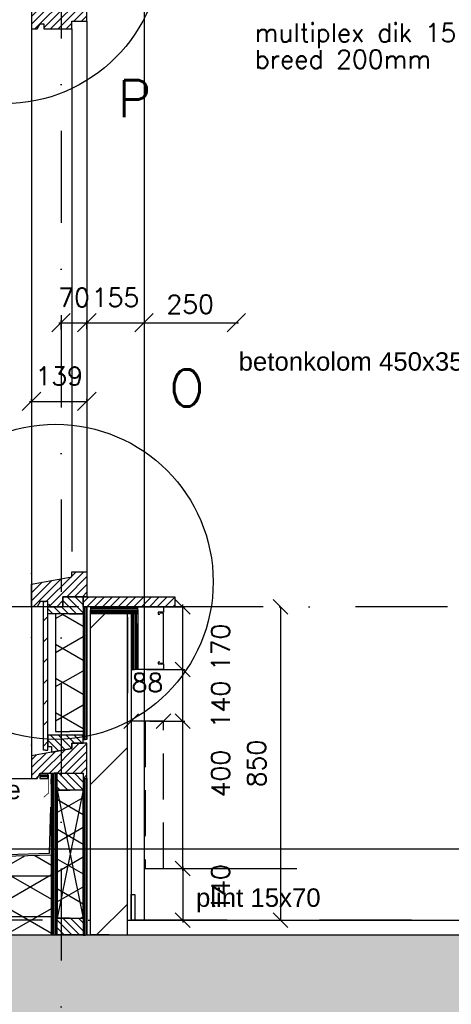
# Model space of a CAD drawing. Extents: x 0 to 259347, y 0 to 198427.
# Tile 9 of 54: x 115683 to 116853, y 95568 to 98238. Entities that reach past the tile are written whole.
import ezdxf
from ezdxf.enums import TextEntityAlignment as Align

# ---------------------------------------------------------------- set-up
doc = ezdxf.new("R2010")
doc.units = 0
doc.header["$LTSCALE"] = 20
doc.header["$MEASUREMENT"] = 0
doc.header["$PDSIZE"] = -1
for name, pattern in [('DASHDOT', [25, 12.5, -6.25, 0, -6.25]), ('DD1', [2.66667, 1.66667, -0.5, 0, -0.5]), ('HIDDEN', [9.375, 6.25, -3.125])]:
    doc.linetypes.add(name, pattern=pattern)
doc.layers.get('0').update_dxf_attribs({"linetype": 'CONTINUOUS'})
doc.layers.get('DEFPOINTS').update_dxf_attribs({"linetype": 'CONTINUOUS'})
for name, color, linetype in [('25', 7, 'CONTINUOUS'), ('_DETAILNUMMERS', 4, 'CONTINUOUS'), ('_DETAILNUMMERSTEKST', 4, 'CONTINUOUS'), ('A--01A1_ACEER', 1, 'CONTINUOUS'), ('A--A21--_F-23-', 9, 'CONTINUOUS'), ('A--A22--_F123-', 9, 'CONTINUOUS'), ('A--A23--_F--3-', 9, 'CONTINUOUS'), ('A--A25--_F--3-', 9, 'CONTINUOUS'), ('A--A30--_F--3-', 9, 'CONTINUOUS'), ('A--A35--_F--3-', 9, 'CONTINUOUS'), ('A--A42--_F-23-', 9, 'CONTINUOUS'), ('A--L13DC4_VLOEREN', 4, 'HIDDEN'), ('A--L21--', 3, 'CONTINUOUS'), ('A--L21--_F--3-', 7, 'CONTINUOUS'), ('A--L21--_F-23-', 4, 'CONTINUOUS'), ('A--L21D1_BUITENWAND', 1, 'CONTINUOUS'), ('A--L22--', 3, 'CONTINUOUS'), ('A--L22--_F--3-', 7, 'CONTINUOUS'), ('A--L22D2_BINNENWAND', 2, 'CONTINUOUS'), ('A--L22DC4_BINNENWAND', 4, 'HIDDEN'), ('A--L23--', 7, 'CONTINUOUS'), ('A--L23--_F--3-', 7, 'CONTINUOUS'), ('A--L25--_F-23-', 7, 'CONTINUOUS'), ('A--L28D1_KONSTRUKTIES', 1, 'CONTINUOUS'), ('A--L30--', 7, 'CONTINUOUS'), ('A--L30--_F123-', 7, 'CONTINUOUS'), ('A--L31--', 2, 'CONTINUOUS'), ('A--L31--_F--3-', 7, 'CONTINUOUS'), ('A--L35--_F--3-', 7, 'CONTINUOUS'), ('A--L42--', 7, 'CONTINUOUS'), ('A--L42--_F-23-', 7, 'CONTINUOUS'), ('A--M$1A-_F123-', 1, 'CONTINUOUS'), ('A--M1$A-_F123-', 1, 'CONTINUOUS'), ('A--T$1A-_F123_20', 1, 'CONTINUOUS'), ('A--T01A-25_TEKST', 2, 'CONTINUOUS'), ('STRAMIEN', 8, 'DD1'), ('X--LR---_CP', 7, 'CONTINUOUS')]:
    doc.layers.add(name, color=color, linetype=linetype)
doc.styles.add('ALFA-0_25', font='ROMANS')
doc.styles.add('EB2', font='ARIAL.TTF')
doc.styles.add('HIEMSTRA', font='romans.shx')
doc.dimstyles.new('ALFA-0_25', dxfattribs={"dimscale": 40, "dimtxt": 2.5, "dimasz": 2.5, "dimexe": 0.3, "dimexo": 0.3, "dimgap": 1.25, "dimtad": 1, "dimdec": 0, "dimzin": 0, "dimdsep": 46, "dimtxsty": 'ALFA-0_25', "dimblk1": 'OBLIQUE', "dimblk2": 'OBLIQUE', "dimsah": 1, "dimcen": 0.09, "dimdle": 0.3, "dimclrd": 1, "dimclre": 1, "dimclrt": 2, "dimadec": 0, "dimazin": 0, "dimtfac": 1, "dimtdec": 0, "dimtofl": 0, "dimtmove": 2, "dimatfit": 3, "dimldrblk": 'OBLIQUE', "dimfxl": 0, "dimtvp": 625, "dimtolj": 1, "dimtzin": 0, "dimarcsym": 0})
doc.dimstyles.get("Standard").update_dxf_attribs({"dimscale": 40, "dimtxt": 2.5, "dimasz": 2, "dimexe": 0.3, "dimexo": 0.3, "dimgap": 2, "dimtad": 1, "dimdec": 0, "dimzin": 0, "dimdsep": 46, "dimtxsty": 'HIEMSTRA', "dimblk1": 'OBLIQUE', "dimblk2": 'OBLIQUE', "dimsah": 1, "dimcen": 0.09, "dimdle": 0.3, "dimclrd": 1, "dimclre": 1, "dimclrt": 3, "dimadec": 0, "dimazin": 0, "dimtfac": 1, "dimtdec": 4, "dimtix": 1, "dimtmove": 2, "dimatfit": 3, "dimldrblk": 'OBLIQUE', "dimfxl": 0, "dimtvp": 625, "dimtolj": 1, "dimtzin": 0, "dimarcsym": 0})
doc.dimstyles.new('STANDARD$0', dxfattribs={"dimscale": 50, "dimtxt": 2.5, "dimasz": 2, "dimexe": 2, "dimexo": 0, "dimgap": 2, "dimtad": 1, "dimdec": 0, "dimzin": 0, "dimdsep": 46, "dimtxsty": 'ALFA-0_25', "dimblk1": 'OBLIQUE', "dimblk2": 'OBLIQUE', "dimsah": 1, "dimcen": -3, "dimdle": 2, "dimclrd": 1, "dimclre": 1, "dimclrt": 2, "dimadec": 0, "dimazin": 0, "dimtfac": 0.666667, "dimtofl": 0, "dimtmove": 2, "dimatfit": 3, "dimldrblk": 'OBLIQUE', "dimfxl": 0, "dimtvp": 0.833333, "dimtolj": 1, "dimtzin": 0, "dimarcsym": 0})
pattern_1 = [(45, (0, 0), (-10.6066017, 10.6066017), [])]
pattern_2 = [(90, (0, 0), (-4, 1e-15), [])]

# ---------------------------------------------------------------- blocks, each defined once
blk = doc.blocks.new('*U672')
at = {"layer": 'A--L23--_F--3-', "color": 2, "linetype": 'Continuous'}
blk.add_lwpolyline([(0, 0), (0, 20), (5360, 20), (5360, 0)], dxfattribs=at)
blk = doc.blocks.new('_OBLIQUE')
at = {"color": 0, "linetype": 'ByBlock'}
blk.add_line((-0.5, -0.5), (0.5, 0.5), dxfattribs=at)
blk = doc.blocks.new('*D208')
at = {"layer": 'A--M$1A-_F123-', "color": 1, "lineweight": -2}
for p, q in [((116026.9, 96645.9), (116131.1, 96645.9)), ((116125.1, 96469.9), (116125.1, 96651.9)), ((116079.4, 96475.9), (116131.1, 96475.9))]:
    blk.add_line(p, q, dxfattribs=at)
at = {"layer": 'DEFPOINTS', "color": 0}
for p in [(116020.9, 96645.9), (116125.1, 96645.9), (116073.4, 96475.9, 0)]:
    blk.add_point(p, dxfattribs=at)
at = {"layer": 'A--M$1A-_F123-', "color": 1, "lineweight": -2, "xscale": 40, "yscale": 40, "zscale": 40}
for p, rotation in [((116125.1, 96645.9), 90), ((116125.1, 96475.9), 270)]:
    blk.add_blockref('_OBLIQUE', p, dxfattribs=dict(at, rotation=rotation))
at = {"layer": 'A--M$1A-_F123-', "color": 2, "insert": (116227.9, 96535.9), "char_height": 50, "attachment_point": 5, "rotation": 90, "style": 'HIEMSTRA'}
blk.add_mtext('\\A1;170', dxfattribs=at)
blk = doc.blocks.new('*U624')
at = {"layer": 'A--A22--_F123-', "linetype": 'Continuous'}
h = blk.add_hatch(dxfattribs=at)
h.set_pattern_fill('ALFALINE', color=256, scale=300, style=0)
h.set_pattern_definition([(45, (-115925.4, -95755.9), (-212.13203, 212.13203), [])])
h.paths.add_polyline_path([(0, 0), (-50, 0), (-50, 872), (0, 872), (50, 872), (50, 0)])
at = {"layer": 'A--L22--_F--3-', "color": 4, "linetype": 'Continuous'}
for points in [[(0, 0), (-50, 0), (-50, 872), (0, 872)], [(0, 0), (50, 0), (50, 872), (0, 872)]]:
    blk.add_lwpolyline(points, dxfattribs=at)
blk = doc.blocks.new('*D209')
at = {"layer": 'A--M$1A-_F123-', "color": 1, "lineweight": -2}
for p, q in [((116125.1, 95929.9), (116125.1, 96341.9)), ((116093.9, 96335.9), (116131.1, 96335.9)), ((116079.4, 95935.9), (116131.1, 95935.9))]:
    blk.add_line(p, q, dxfattribs=at)
at = {"layer": 'DEFPOINTS', "color": 0}
for p in [(116087.9, 96335.9), (116125.1, 96335.9), (116073.4, 95935.9, 0)]:
    blk.add_point(p, dxfattribs=at)
at = {"layer": 'A--M$1A-_F123-', "color": 1, "lineweight": -2, "xscale": 40, "yscale": 40, "zscale": 40}
for p, rotation in [((116125.1, 96335.9), 90), ((116125.1, 95935.9), 270)]:
    blk.add_blockref('_OBLIQUE', p, dxfattribs=dict(at, rotation=rotation))
at = {"layer": 'A--M$1A-_F123-', "color": 2, "insert": (116227.9, 96193.6), "char_height": 50, "attachment_point": 5, "rotation": 90, "style": 'HIEMSTRA'}
blk.add_mtext('\\A1;400', dxfattribs=at)
blk = doc.blocks.new('*D210')
at = {"layer": 'A--M$1A-_F123-', "color": 1, "lineweight": -2}
for p, q in [((116125.1, 95941.9), (116125.1, 95789.9)), ((116079.4, 95935.9), (116131.1, 95935.9)), ((116093.9, 95795.9), (116131.1, 95795.9))]:
    blk.add_line(p, q, dxfattribs=at)
at = {"layer": 'DEFPOINTS', "color": 0}
for p in [(116073.4, 95935.9, 0), (116087.9, 95795.9), (116125.1, 95795.9)]:
    blk.add_point(p, dxfattribs=at)
at = {"layer": 'A--M$1A-_F123-', "color": 1, "lineweight": -2, "xscale": 40, "yscale": 40, "zscale": 40}
for p, rotation in [((116125.1, 95935.9), 90), ((116125.1, 95795.9), 270)]:
    blk.add_blockref('_OBLIQUE', p, dxfattribs=dict(at, rotation=rotation))
at = {"layer": 'A--M$1A-_F123-', "color": 2, "insert": (116227.9, 95883.4), "char_height": 50, "attachment_point": 5, "rotation": 90, "style": 'HIEMSTRA'}
blk.add_mtext('\\A1;140', dxfattribs=at)
blk = doc.blocks.new('*D211')
at = {"layer": 'A--M$1A-_F123-', "color": 1, "lineweight": -2}
for p, q in [((116026.9, 96475.9), (116131.1, 96475.9)), ((116125.1, 96329.9), (116125.1, 96481.9)), ((116036.1, 96335.9), (116131.1, 96335.9))]:
    blk.add_line(p, q, dxfattribs=at)
at = {"layer": 'DEFPOINTS', "color": 0}
for p in [(116020.9, 96475.9), (116125.1, 96475.9), (116030.1, 96335.9)]:
    blk.add_point(p, dxfattribs=at)
at = {"layer": 'A--M$1A-_F123-', "color": 1, "lineweight": -2, "xscale": 40, "yscale": 40, "zscale": 40}
for p, rotation in [((116125.1, 96475.9), 90), ((116125.1, 96335.9), 270)]:
    blk.add_blockref('_OBLIQUE', p, dxfattribs=dict(at, rotation=rotation))
at = {"layer": 'A--M$1A-_F123-', "color": 2, "insert": (116227.9, 96380.9), "char_height": 50, "attachment_point": 5, "rotation": 90, "style": 'HIEMSTRA'}
blk.add_mtext('\\A1;140', dxfattribs=at)
blk = doc.blocks.new('*U623')
at = {"layer": 'A--A21--_F-23-', "linetype": 'Continuous'}
h = blk.add_hatch(dxfattribs=at)
h.set_pattern_fill('ALFAISO', color=256, scale=80, angle=270, style=0)
h.set_pattern_definition([(330, (-40, 2e-12), (40, 69.282), []), (30, (-40, 2e-12), (-40, 69.282), [])])
h.paths.add_polyline_path([(0, 0), (37.5, 0), (37.5, -319), (0, -319), (-37.5, -319), (-37.5, 0)])
at = {"layer": 'A--L21--_F--3-', "color": 3, "linetype": 'Continuous'}
for points in [[(0, 0), (-37.5, 0), (-37.5, -319), (0, -319)], [(0, 0), (37.5, 0), (37.5, -319), (0, -319)]]:
    blk.add_lwpolyline(points, dxfattribs=at)
blk = doc.blocks.new('*U622')
at = {"layer": 'A--A42--_F-23-', "linetype": 'Continuous'}
h = blk.add_hatch(dxfattribs=at)
h.set_pattern_fill('ALFALINE', color=256, scale=40, style=0)
h.set_pattern_definition([(45, (-115753.397, -96256.87), (-28.284271, 28.284271), [])])
h.paths.add_polyline_path([(0, 0), (-6, 0), (-6, 403), (0, 403), (6, 403), (6, 0)])
at = {"layer": 'A--L42--_F-23-', "color": 2, "linetype": 'Continuous'}
for points in [[(0, 0), (-6, 0), (-6, 403), (0, 403)], [(0, 0), (6, 0), (6, 403), (0, 403)]]:
    blk.add_lwpolyline(points, dxfattribs=at)
blk = doc.blocks.new('*D212')
at = {"layer": 'A--M$1A-_F123-', "color": 1, "lineweight": -2}
for p, q in [((116386.2, 96645.9), (116390.4, 96645.9)), ((116390.4, 96645.9), (116390.4, 95795.9)), ((116386.2, 95795.9), (116390.4, 95795.9))]:
    blk.add_line(p, q, dxfattribs=at)
at = {"layer": 'DEFPOINTS', "color": 0}
for p in [(116386.2, 96645.9), (116386.2, 95795.9, 0), (116390.4, 95795.9)]:
    blk.add_point(p, dxfattribs=at)
at = {"layer": 'A--M$1A-_F123-', "color": 1, "lineweight": -2, "xscale": 40, "yscale": 40, "zscale": 40}
for p, rotation in [((116390.4, 96645.9), 90), ((116390.4, 95795.9), 270)]:
    blk.add_blockref('_OBLIQUE', p, dxfattribs=dict(at, rotation=rotation))
at = {"layer": 'A--M$1A-_F123-', "color": 2, "insert": (116325.4, 96220.9), "char_height": 50, "attachment_point": 5, "rotation": 90, "style": 'ALFA-0_25'}
blk.add_mtext('\\A1;850', dxfattribs=at)
blk = doc.blocks.new('Q020279-')
at = {"layer": 'A--A25--_F--3-'}
h = blk.add_hatch(dxfattribs=at)
h.set_pattern_fill('ALFALINE', color=256, scale=15, style=0, pattern_type=2)
h.set_pattern_definition(pattern_1)
h.paths.add_polyline_path([(0, 0), (0, 71), (46, 71), (46, 0)])
at = {"layer": 'A--L25--_F-23-', "color": 2, "linetype": 'Continuous'}
blk.add_lwpolyline([(0, 0), (0, 71), (46, 71), (46, 0)], close=True, dxfattribs=at)
at = {"layer": 'X--LR---_CP'}
for p in [(0, 0), (0, 0), (46, 0)]:
    blk.add_point(p, dxfattribs=at)
blk = doc.blocks.new('KABELGOOT')
at = {"layer": 'A--L22DC4_BINNENWAND'}
for points in [[(60, -150), (55, -150), (55, -155), (70, -155), (70, -170), (0, -170), (0, 0), (70, 0), (70, -15), (55, -15), (55, -20), (60, -20)], [(60, -152.5), (70, -152.5), (70, -55), (70, -17.5), (60, -17.5)]]:
    blk.add_lwpolyline(points, dxfattribs=at)
at = {"layer": 'X--LR---_CP'}
blk.add_point((0, 0), dxfattribs=at)
blk = doc.blocks.new('*D320')
at = {"layer": 'A--M$1A-_F123-', "color": 1, "lineweight": -2}
blk.add_line((116073.4, 96335.9), (115985.4, 96335.9), dxfattribs=at)
at = {"layer": 'DEFPOINTS', "color": 0}
for p in [(115985.4, 96335.9, 0), (115985.4, 96335.9), (116073.4, 96335.9, 0)]:
    blk.add_point(p, dxfattribs=at)
at = {"layer": 'A--M$1A-_F123-', "color": 1, "lineweight": -2, "xscale": 40, "yscale": 40, "zscale": 40, "rotation": 180}
blk.add_blockref('_OBLIQUE', (115985.4, 96335.9), dxfattribs=at)
at = {"layer": 'A--M$1A-_F123-', "color": 1, "lineweight": -2, "xscale": 40, "yscale": 40, "zscale": 40}
blk.add_blockref('_OBLIQUE', (116073.4, 96335.9), dxfattribs=at)
at = {"layer": 'A--M$1A-_F123-', "color": 2, "insert": (116029.4, 96440.3), "char_height": 50, "attachment_point": 5, "style": 'ALFA-0_25'}
blk.add_mtext('\\A1;88', dxfattribs=at)
blk = doc.blocks.new('KOZIJN_V0_1')
at = {"layer": 'A--A35--_F--3-'}
h = blk.add_hatch(dxfattribs=at)
h.set_pattern_fill('ALFALINE', color=256, scale=15, angle=90, style=0, pattern_type=2)
h.set_pattern_definition([(135, (470.146, -813.249), (-10.6066, -10.6066), [])])
h.paths.add_polyline_path([(-106, 117.2), (-106, 86.2), (-96, 86.2), (-96, 71.1), (-41, 81), (-41, 95), (-10, 95), (-10, 117.2), (-106, 117.2), (-106, 86.5)])
h = blk.add_hatch(dxfattribs=at)
h.set_pattern_fill('ALFALINE', color=256, scale=15, style=0, pattern_type=2)
h.set_pattern_definition([(45, (470.146, -813.249), (-10.6066, 10.6066), [])])
h.paths.add_polyline_path([(-41, 95), (-41, 81), (-150, 61.5), (-150, 0), (-135, 0), (-127, 14), (-10, 14), (-10, 0), (0, 0), (0, 30), (0, 95)])
at = {"layer": 'A--L31--_F--3-', "color": 2, "linetype": 'Continuous', "elevation": 0}
for points in [[(-106, 117.2), (-106, 86.2), (-96, 86.2), (-96, 71.1), (-41, 81), (-41, 95), (-10, 95), (-10, 117.2), (-106, 117.2), (-106, 86.5)], [(-41, 95), (-41, 81), (-150, 61.5), (-150, 0), (-135, 0), (-127, 14), (-10, 14), (-10, 0), (-10, 0), (0, 0), (0, 30), (0, 95)]]:
    blk.add_lwpolyline(points, close=True, dxfattribs=at)
at = {"layer": 'X--LR---_CP'}
blk.add_point((0, 0), dxfattribs=at)
at = {"layer": '25', "rotation": 270}
blk.add_blockref('Q020279-', (-81, 14, 0), dxfattribs=at)
blk = doc.blocks.new('*U609')
at = {"layer": 'A--A30--_F--3-', "linetype": 'Continuous'}
h = blk.add_hatch(dxfattribs=at)
h.set_pattern_fill('ALFALINE', color=256, scale=4, angle=405, style=0)
h.set_pattern_definition(pattern_2)
h.paths.add_polyline_path([(0, 0), (5, 0), (5, -424.8), (0, -424.8), (-5, -424.8), (-5, 0)])
at = {"layer": 'A--L30--_F123-', "color": 1, "linetype": 'Continuous'}
for points in [[(0, 0), (-5, 0), (-5, -424.8), (0, -424.8)], [(0, 0), (5, 0), (5, -424.8), (0, -424.8)]]:
    blk.add_lwpolyline(points, dxfattribs=at)
blk = doc.blocks.new('*U608')
at = {"layer": 'A--A30--_F--3-', "linetype": 'Continuous'}
h = blk.add_hatch(dxfattribs=at)
h.set_pattern_fill('ALFALINE', color=256, scale=4, angle=225, style=0)
h.set_pattern_definition([(270, (0, 0), (4, -9e-16), [])])
h.paths.add_polyline_path([(0, 0), (-7.5, 0), (-7.5, 438.8), (0, 438.8), (7.5, 438.8), (7.5, 0)])
at = {"layer": 'A--L30--_F123-', "color": 1, "linetype": 'Continuous'}
for points in [[(0, 0), (-7.5, 0), (-7.5, 438.8), (0, 438.8)], [(0, 0), (7.5, 0), (7.5, 438.8), (0, 438.8)]]:
    blk.add_lwpolyline(points, dxfattribs=at)
blk = doc.blocks.new('*U607')
at = {"layer": 'A--A21--_F-23-', "linetype": 'Continuous'}
h = blk.add_hatch(dxfattribs=at)
h.set_pattern_fill('ALFAISO', color=256, scale=70, angle=90, style=0)
h.set_pattern_definition([(150, (35, -2e-15), (-35, -60.622), []), (210, (35, -2e-15), (35, -60.622), [])])
h.paths.add_polyline_path([(0, 0), (-35, 0), (-35, 346.8), (0, 346.8), (35, 346.8), (35, 0)])
at = {"layer": 'A--L21--_F--3-', "color": 3, "linetype": 'Continuous'}
for points in [[(0, 0), (-35, 0), (-35, 346.8), (0, 346.8)], [(0, 0), (35, 0), (35, 346.8), (0, 346.8)]]:
    blk.add_lwpolyline(points, dxfattribs=at)
blk = doc.blocks.new('KOZIJN_VO')
at = {"layer": 'A--A35--_F--3-'}
h = blk.add_hatch(dxfattribs=at)
h.set_pattern_fill('ALFALINE', color=256, scale=15, style=0, pattern_type=2)
h.set_pattern_definition([(45, (480.146, -1305.231), (-10.6066, 10.6066), [])])
h.paths.add_polyline_path([(-140, 34.5), (-31, 54), (-31, 68), (10, 68), (10, 0), (0, 0), (-54.9, 0), (-54.9, -27), (-96, -27), (-96, -13), (-117, -13), (-125, -27), (-140, -27)])
h = blk.add_hatch(dxfattribs=at)
h.set_pattern_fill('ALFALINE', color=256, scale=15, angle=90, style=0)
h.set_pattern_definition([(135, (-158879.265, -100162.915), (-10.6066017, -10.6066017), [])])
h.paths.add_polyline_path([(-96, -27), (-54.9, -27), (-54.9, 0), (0, 0), (0, -46), (-54.9, -46), (-96, -46)])
at = {"layer": 'A--L31--_F--3-', "color": 2, "linetype": 'Continuous'}
for points in [[(-140, 34.5), (-31, 54), (-31, 68), (10, 68), (10, 0), (0, 0), (0, 0), (-54.9, 0), (-54.9, -27), (-96, -27), (-96, -13), (-117, -13), (-125, -27), (-140, -27)], [(-96, -27), (-54.9, -27), (-54.9, 0), (0, 0), (0, -46), (-54.9, -46), (-96, -46), (-96, -27)]]:
    blk.add_lwpolyline(points, close=True, dxfattribs=at)
at = {"layer": 'X--LR---_CP'}
blk.add_point((0, 0), dxfattribs=at)
blk = doc.blocks.new('*U606')
at = {"layer": 'A--A30--_F--3-', "linetype": 'Continuous'}
h = blk.add_hatch(dxfattribs=at)
h.set_pattern_fill('ALFALINE', color=256, scale=4, angle=405, style=0)
h.set_pattern_definition(pattern_2)
h.paths.add_polyline_path([(0, 0), (5, 0), (5, -360), (0, -360), (-5, -360), (-5, 0)])
at = {"layer": 'A--L30--_F123-', "color": 1, "linetype": 'Continuous'}
for points in [[(0, 0), (-5, 0), (-5, -360), (0, -360)], [(0, 0), (5, 0), (5, -360), (0, -360)]]:
    blk.add_lwpolyline(points, dxfattribs=at)
blk = doc.blocks.new('*U605')
at = {"layer": 'A--A30--_F--3-', "linetype": 'Continuous'}
h = blk.add_hatch(dxfattribs=at)
h.set_pattern_fill('ALFALINE', color=256, scale=4, angle=315, style=0)
h.set_pattern_definition([(360, (0, 0), (4e-12, 4), [])])
h.paths.add_polyline_path([(0, 0), (0, -9), (-128, -9), (-128, 0), (-128, 9), (0, 9)])
at = {"layer": 'A--L30--_F123-', "color": 1, "linetype": 'Continuous'}
for points in [[(0, 0), (0, 9), (-128, 9), (-128, 0)], [(0, 0), (0, -9), (-128, -9), (-128, 0)]]:
    blk.add_lwpolyline(points, dxfattribs=at)
blk = doc.blocks.new('*U604')
at = {"layer": 'A--A30--_F--3-', "linetype": 'Continuous'}
h = blk.add_hatch(dxfattribs=at)
h.set_pattern_fill('ALFALINE', color=256, scale=4, angle=405, style=0)
h.set_pattern_definition([(90, (0, 0), (-4, -3e-12), [])])
h.paths.add_polyline_path([(0, 0), (9, 0), (9, -152), (0, -152), (-9, -152), (-9, 0)])
at = {"layer": 'A--L30--_F123-', "color": 1, "linetype": 'Continuous'}
for points in [[(0, 0), (-9, 0), (-9, -152), (0, -152)], [(0, 0), (9, 0), (9, -152), (0, -152)]]:
    blk.add_lwpolyline(points, dxfattribs=at)
blk = doc.blocks.new('KOZIJN_VP')
at = {"layer": 'A--A35--_F--3-'}
h = blk.add_hatch(dxfattribs=at)
h.set_pattern_fill('ALFALINE', color=256, scale=15, angle=90, style=0, pattern_type=2)
h.set_pattern_definition([(135, (447.376, -368.997), (-10.6066, -10.6066), [])])
h.paths.add_polyline_path([(-91, 53.4), (-20, 53.4), (-20, 0), (-71, 0), (-71, -14), (-91, -17.6)])
h = blk.add_hatch(dxfattribs=at)
h.set_pattern_fill('ALFALINE', color=256, scale=15, style=0, pattern_type=2)
h.set_pattern_definition([(45, (447.39, -368.997), (-10.6066, 10.6066), [])])
h.paths.add_polyline_path([(-102, -95), (-26, -95), (-26, -74), (15, -74), (15, -10), (5, -10), (5, 0), (-71, 0), (-71, -14), (-135, -25.4), (-135, -95), (-120, -95), (-112, -81), (-102, -81)])
at = {"layer": 'A--L31--_F--3-', "color": 2, "linetype": 'Continuous'}
for points in [[(-91, 53.4), (-20, 53.4), (-20, 0), (-71, 0), (-71, -14), (-91, -17.6), (-91, 53.4)], [(-102, -95), (-26, -95), (-26, -74), (15, -74), (15, -10), (5, -10), (5, 0), (-71, 0), (-71, -14), (-135, -25.4), (-135, -95), (-120, -95), (-112, -81), (-102, -81)]]:
    blk.add_lwpolyline(points, close=True, dxfattribs=at)
at = {"layer": 'X--LR---_CP', "color": 1}
blk.add_point((0, 0), dxfattribs=at)
blk = doc.blocks.new('*D470')
at = {"color": 1, "linetype": 'ByBlock'}
for p, q in [((115709.4, 97203), (115865.4, 97203)), ((115715.4, 97205.4), (115715.4, 97209)), ((115865.4, 97205.4), (115865.4, 97209))]:
    blk.add_line(p, q, dxfattribs=at)
at = {"layer": 'DEFPOINTS', "color": 0, "linetype": 'ByBlock'}
for p in [(115715.4, 97199.4, 0), (115865.4, 97203), (115865.4, 97199.4, 0)]:
    blk.add_point(p, dxfattribs=at)
at = {"color": 1, "linetype": 'ByBlock', "xscale": 50, "yscale": 50, "zscale": 50, "rotation": 180}
blk.add_blockref('_OBLIQUE', (115715.4, 97203), dxfattribs=at)
at = {"color": 1, "linetype": 'ByBlock', "xscale": 50, "yscale": 50, "zscale": 50}
blk.add_blockref('_OBLIQUE', (115865.4, 97203), dxfattribs=at)
at = {"color": 2, "linetype": 'ByBlock', "insert": (115790.4, 97271.5), "char_height": 50, "attachment_point": 5, "style": 'ALFA-0_25'}
blk.add_mtext('\\A1;139', dxfattribs=at)
blk = doc.blocks.new('*D482')
at = {"color": 1, "linetype": 'ByBlock'}
for p, q in [((115789.4, 97416.2), (115865.4, 97416.2)), ((115795.4, 97397.9), (115795.4, 97422.2)), ((115865.4, 97399), (115865.4, 97422.2))]:
    blk.add_line(p, q, dxfattribs=at)
at = {"layer": 'DEFPOINTS', "color": 0, "linetype": 'ByBlock'}
for p in [(115865.4, 97416.2), (115795.4, 97391.9), (115865.4, 97393, 0)]:
    blk.add_point(p, dxfattribs=at)
at = {"color": 1, "linetype": 'ByBlock', "xscale": 50, "yscale": 50, "zscale": 50, "rotation": 180}
blk.add_blockref('_OBLIQUE', (115795.4, 97416.2), dxfattribs=at)
at = {"color": 1, "linetype": 'ByBlock', "xscale": 50, "yscale": 50, "zscale": 50}
blk.add_blockref('_OBLIQUE', (115865.4, 97416.2), dxfattribs=at)
at = {"color": 2, "linetype": 'ByBlock', "insert": (115830.4, 97484.7), "char_height": 50, "attachment_point": 5, "style": 'ALFA-0_25'}
blk.add_mtext('\\A1;70', dxfattribs=at)
blk = doc.blocks.new('*D487')
at = {"color": 1, "linetype": 'ByBlock'}
blk.add_line((115859.4, 97410.6), (116020.4, 97410.6), dxfattribs=at)
at = {"layer": 'DEFPOINTS', "color": 0, "linetype": 'ByBlock'}
for p in [(115865.4, 97410.6), (116020.4, 97410.6), (116020.4, 97410.6)]:
    blk.add_point(p, dxfattribs=at)
at = {"color": 1, "linetype": 'ByBlock', "xscale": 50, "yscale": 50, "zscale": 50, "rotation": 180}
blk.add_blockref('_OBLIQUE', (115865.4, 97410.6), dxfattribs=at)
at = {"color": 1, "linetype": 'ByBlock', "xscale": 50, "yscale": 50, "zscale": 50}
blk.add_blockref('_OBLIQUE', (116020.4, 97410.6), dxfattribs=at)
at = {"color": 2, "linetype": 'ByBlock', "insert": (115942.9, 97479.1), "char_height": 50, "attachment_point": 5, "style": 'ALFA-0_25'}
blk.add_mtext('\\A1;155', dxfattribs=at)
blk = doc.blocks.new('*D530')
at = {"layer": 'A--M1$A-_F123-', "color": 1, "lineweight": -2}
blk.add_line((116014.4, 97416.2), (116276.4, 97416.2), dxfattribs=at)
at = {"layer": 'DEFPOINTS', "color": 0}
for p in [(116020.4, 97416.2), (116270.4, 97416.2), (116270.4, 97416.2)]:
    blk.add_point(p, dxfattribs=at)
at = {"layer": 'A--M1$A-_F123-', "color": 1, "lineweight": -2, "xscale": 50, "yscale": 50, "zscale": 50, "rotation": 180}
blk.add_blockref('_OBLIQUE', (116020.4, 97416.2), dxfattribs=at)
at = {"layer": 'A--M1$A-_F123-', "color": 1, "lineweight": -2, "xscale": 50, "yscale": 50, "zscale": 50}
blk.add_blockref('_OBLIQUE', (116270.4, 97416.2), dxfattribs=at)
at = {"layer": 'A--M1$A-_F123-', "color": 2, "insert": (116145.4, 97466.2), "char_height": 50, "attachment_point": 5, "style": 'ALFA-0_25'}
blk.add_mtext('\\A1;250', dxfattribs=at)

msp = doc.modelspace()

# ---------------------------------------------------------------- hatches: boundary and pattern name
at = {"layer": 'A--A21--_F-23-'}
h = msp.add_hatch(dxfattribs=at)
h.set_pattern_fill('ALFAISO', color=256, scale=80, angle=270, style=0, pattern_type=2)
h.set_pattern_definition([(330, (-20608.92, 1e-11), (40, 69.282032), []), (30, (-20608.92, 1e-11), (-40, 69.282032), [])])
h.paths.add_polyline_path([(113770.4, 95755.9), (115769.4, 95755.9), (115769.4, 95972.6), (113770.4, 95916.5)])
at = {"layer": 'A--A23--_F--3-'}
h = msp.add_hatch(dxfattribs=at)
h.set_pattern_fill('ALFABET', color=256, scale=20, angle=1, style=0, pattern_type=2)
h.set_pattern_definition([(134, (196208.02, 1e-11), (86.32078, 83.359), []), (129, (196208.02, 1e-11), (-143.64922, -10.04493), [15, -165]), (184, (196208.02, 1e-11), (30.37155, 149.9312), [12, -132]), (78.5486, (196196.05, -0.84), (-113.27778, 139.88618), [12.74804, -140.22842]), (132.8158, (196208.72, 40), (-213.99344, -29.37358), [22.5, -247.5]), (82.3644, (196190.9, 37.55), (-183.50393, 198.05632), [19.12206, -210.3426]), (187.8158, (196208.72, 40), (-183.50378, 198.05647), [18, -198]), (158, (196188.55, 30.34), (-120.76856, -78.42802), [15, -165]), (213, (196188.55, 30.34), (-46.12453, 145.8572), [12, -132]), (107.5486, (196178.49, 23.81), (-166.89315, 67.42906), [12.74804, -140.22842]), (141.5, (196208.025, 1e-11), (-1.26964, 66.611074), [0, -130.4, 0, -134, 0, -132.5]), (171.5, (196208.025, 1e-11), (-51.229207, 79.788568), [0, -76.4, 0, -127.4, 0, -50.5]), (211.5, (196252.62, -0.78), (-106.826954, -2.64699), [0, -50, 0, -156, 0, -207]), (221.5, (196272.61, -1.13), (-116.270055, 22.05355), [0, -65, 0, -103.6, 0, -147]), (221.5, (196272.61, -1.13), (-116.270055, 22.05355), [0, -65, 0, -103.6, 0, -147])])
h.paths.add_polyline_path([(126400.1, 95505.9), (113670.3, 95505.9), (113670.4, 95755.9), (126400.1, 95755.9)])
at = {"layer": 'A--A35--_F--3-'}
h = msp.add_hatch(dxfattribs=at)
h.set_pattern_fill('ALFALINE', color=256, scale=15, style=0)
h.set_pattern_definition(pattern_1)
h.paths.add_polyline_path([(116020.4, 96672.9), (115855.4, 96672.9), (115855.4, 96645.9), (115860.4, 96645.9), (115865.4, 96645.9), (116020.4, 96645.9)])
h.paths.add_polyline_path([(116103.4, 96672.9), (116020.4, 96672.9), (116020.4, 96645.9), (116073.4, 96645.9), (116103.4, 96645.9)])

# ---------------------------------------------------------------- linework, layer by layer
for p, q in [((115975.4, 96617.9, 0), (115975.4, 96411.6, 0)), ((116023.4, 95935.9, 0), (116434.7, 95935.9, 0))]:
    msp.add_line(p, q)
at = {"layer": '_DETAILNUMMERS'}
for centre in [(115641.2, 98437.3), (115780.5, 96713.5)]:
    msp.add_circle(centre, 427.3, dxfattribs=at)
at = {"layer": 'A--01A1_ACEER'}
for p, q in [((115784.4, 96148.6, 0), (115855.4, 95801.9)), ((115855.4, 96148.6, 0), (115784.4, 95801.9))]:
    msp.add_line(p, q, dxfattribs=at)
at = {"layer": 'A--L13DC4_VLOEREN'}
msp.add_lwpolyline([(113774.9, 96171.6), (113775.4, 95920.6), (115764.4, 95977.6), (115769.4, 96194.6)], dxfattribs=at)
at = {"layer": 'A--L21--'}
for p, q in [((113770.4, 95915.9), (115769.4, 95915.9)), ((113770.4, 95805.9), (115769.4, 95805.9))]:
    msp.add_line(p, q, dxfattribs=at)
msp.add_lwpolyline([(113770.4, 95755.9), (115769.4, 95755.9), (115769.4, 95972.6), (113770.4, 95916.5)], close=True, dxfattribs=at)
at = {"layer": 'A--L21--_F-23-', "linetype": 'Continuous'}
msp.add_lwpolyline([(126400.1, 95505.9), (113670.3, 95505.9), (113670.4, 95755.9), (126400.1, 95755.9)], close=True, dxfattribs=at)
at = {"layer": 'A--L21D1_BUITENWAND'}
msp.add_line((115310, 96180.6, 0), (115715.4, 96180.6, 0), dxfattribs=at)
at = {"layer": 'A--L22D2_BINNENWAND'}
msp.add_line((115985.4, 96627.9), (115985.4, 95795.9, 0), dxfattribs=at)
at = {"layer": 'A--L22DC4_BINNENWAND', "elevation": 0}
msp.add_lwpolyline([(116073.4, 96335.9), (116023.4, 96335.9), (116023.4, 95935.9), (116073.4, 95935.9)], close=True, dxfattribs=at)
at = {"layer": 'A--L22DC4_BINNENWAND', "linetype": 'DD1', "const_width": 2, "elevation": 0}
msp.add_lwpolyline([(115735.5, 96189.6), (115761.8, 96189.6), (115761.8, 96141), (115748.4, 96129.3)], dxfattribs=at)
at = {"layer": 'A--L23--', "elevation": 0}
msp.add_lwpolyline([(115995.4, 95795.9), (115985.4, 95795.9), (115985.4, 95865.9), (115995.4, 95865.9)], close=True, dxfattribs=at)
at = {"layer": 'A--L28D1_KONSTRUKTIES'}
msp.add_lwpolyline([(116820.4, 99005.9), (116820.4, 98855.9), (116020.4, 98855.9), (116020.4, 95795.9)], dxfattribs=at)
at = {"layer": 'A--L31--', "color": 1}
for p, q in [((115865.4, 98233.9, 0), (115865.4, 96732.9)), ((115715.4, 98212.9, 0), (115715.4, 96242.2)), ((115824.4, 98212.9, 0), (115824.4, 96795.9))]:
    msp.add_line(p, q, dxfattribs=at)
at = {"layer": 'A--L31--', "elevation": 0}
for points in [[(115737.8, 96180.6), (115759.8, 96180.6), (115759.8, 96187.6), (115737.8, 96187.6)], [(115737.9, 96185.6), (115759.8, 96185.6), (115759.8, 96192.6), (115737.9, 96192.6)]]:
    msp.add_lwpolyline(points, close=True, dxfattribs=at)
at = {"layer": 'A--L31--_F--3-', "color": 2, "linetype": 'Continuous', "elevation": 0}
msp.add_lwpolyline([(115855.4, 96672.9), (116103.4, 96672.9), (116103.4, 96645.9), (115855.4, 96645.9)], close=True, dxfattribs=at)
at = {"layer": 'A--L35--_F--3-', "color": 3, "linetype": 'Continuous'}
msp.add_line((115865.4, 96548.4, 0), (115865.4, 96524.4, 0), dxfattribs=at)
at = {"layer": 'A--T$1A-_F123_20'}
msp.add_lwpolyline([(117937.6, 96529.3), (117937.6, 95988.4), (115627.9, 95988.4)], dxfattribs=at)
at = {"layer": 'STRAMIEN', "linetype": 'DASHDOT'}
for p, q in [((115795.4, 109939.1), (115795.4, 90598.6)), ((116843.2, 96645.9), (107659.1, 96645.9)), ((145751.5, 95795.9), (108470.4, 95795.9))]:
    msp.add_line(p, q, dxfattribs=at)
at = {"layer": 'X--LR---_CP', "linetype": 'Continuous'}
for p in [(115715.4, 96735.9, 0), (115715.4, 96562.9, 0)]:
    msp.add_point(p, dxfattribs=at)
at = {"layer": 'X--LR---_CP'}
for p in [(115763.4, 96650.9, 0), (115715.4, 96270.6, 0), (115715.4, 96270.6, 0), (115715.4, 96270.6, 0)]:
    msp.add_point(p, dxfattribs=at)

# ---------------------------------------------------------------- block references
at = {"layer": '25', "rotation": 90}
msp.add_blockref('Q020279-', (115855.4, 95755.9), dxfattribs=at)
at = {"layer": 'A--L21--'}
for name, p in [('*U623', (115817.9, 96626.9)), ('*U607', (115820.4, 95801.9))]:
    msp.add_blockref(name, p, dxfattribs=at)
at = {"layer": 'A--L22--'}
for name, p in [('KABELGOOT', (116003.4, 96645.9)), ('*U624', (115925.4, 95755.9, 0))]:
    msp.add_blockref(name, p, dxfattribs=at)
at = {"layer": 'A--L23--'}
msp.add_blockref('*U672', (115975.4, 95775.9), dxfattribs=at)
at = {"layer": 'A--L30--'}
for name, p in [('*U606', (115860.4, 96645.9)), ('*U605', (116003.4, 96636.9)), ('*U604', (115994.4, 96627.9)), ('*U608', (115776.9, 95755.9)), ('*U609', (115860.4, 96180.6))]:
    msp.add_blockref(name, p, dxfattribs=at)
at = {"layer": 'A--L31--'}
for name, p in [('KOZIJN_VP', (115850.4, 98307.9, 0)), ('KOZIJN_VO', (115855.4, 96672.9)), ('KOZIJN_V0_1', (115865.4, 96180.6))]:
    msp.add_blockref(name, p, dxfattribs=at)
at = {"layer": 'A--L42--'}
msp.add_blockref('*U622', (115753.4, 96256.9, 0), dxfattribs=at)

# ---------------------------------------------------------------- texts
at = {"layer": '_DETAILNUMMERSTEKST', "style": 'HIEMSTRA'}
for s, p in [('P', (115949.7, 97974)), ('O', (116089, 97189.4))]:
    msp.add_text(s, height=100, dxfattribs=at).set_placement(p)
at = {"layer": 'A--T$1A-_F123_20', "style": 'EB2'}
msp.add_text('betonkolom 450x350', height=50, dxfattribs=at).set_placement((116925.2, 97286.2), align=Align.RIGHT)
for s, p in [('kimfixatie', (115395.3, 96124.4)), ('plint 15x70', (116161.2, 95832.2)), ('plint 15x70', (116161.2, 95832.2, 0))]:
    msp.add_text(s, height=50, dxfattribs=at).set_placement(p)
at = {"layer": 'A--T01A-25_TEKST', "style": 'HIEMSTRA'}
for s, p in [('multiplex dik 15', (116320.4, 98177.7)), ('breed 200mm', (116320.4, 98105.6))]:
    msp.add_text(s, height=50, dxfattribs=at).set_placement(p)

# ---------------------------------------------------------------- dimensions: what is measured, and where the dimension line sits
at = {"layer": 'A--M$1A-_F123-'}
for base, p1, p2, picture, middle in [((116125.1, 96645.9, 0), (116073.4, 96475.9), (116020.9, 96645.9, 0), '*D208', (116227.9, 96535.9, 0)), ((116125.1, 96475.9, 0), (116030.1, 96335.9, 0), (116020.9, 96475.9, 0), '*D211', (116227.9, 96380.9, 0)), ((116125.1, 96335.9, 0), (116073.4, 95935.9, 0), (116087.9, 96335.9, 0), '*D209', (116227.9, 96193.6, 0)), ((116125.1, 95795.9, 0), (116073.4, 95935.9, 0), (116087.9, 95795.9, 0), '*D210', (116227.9, 95883.4, 0))]:
    dim = msp.add_linear_dim(base=base, p1=p1, p2=p2, angle=90, dimstyle='Standard', override={"dimscale": 20, "dimclrt": 2}, dxfattribs=at)
    dim.commit()
    dim.dimension.update_dxf_attribs({"geometry": picture, "text_midpoint": middle, "dimtype": 160})
dim = msp.add_linear_dim(base=(116390.4, 95795.9, 0), p1=(116386.2, 96645.9, 0), p2=(116386.2, 95795.9, 0), angle=90, dimstyle='STANDARD$0', override={"dimscale": 20, "dimexe": 0, "dimexo": 0, "dimcen": 0, "dimdle": 0, "dimclrt": 2, "dimtfac": 0.75, "dimtvp": 1.5}, dxfattribs=at)
dim.commit()
dim.dimension.update_dxf_attribs({"geometry": '*D212', "text_midpoint": (116325.4, 96220.9, 0)})
dim = msp.add_linear_dim(base=(115985.4, 96335.9), p1=(116073.4, 96335.9, 0), p2=(115985.4, 96335.9, 0), dimstyle='STANDARD$0', override={"dimscale": 20, "dimexe": 0, "dimcen": 0, "dimdle": 0, "dimtfac": 0.75, "dimtvp": 1.5}, dxfattribs=at)
dim.commit()
dim.dimension.update_dxf_attribs({"geometry": '*D320', "text_midpoint": (116029.4, 96440.3), "dimtype": 160})
at = {"layer": 'A--M1$A-_F123-'}
for base, p1, p2, picture, middle in [((115865.4, 97416.2), (115795.4, 97391.9), (115865.4, 97393, 0), '*D482', (115830.4, 97484.7)), ((116270.4, 97416.2, 0), (116020.4, 97416.2, 0), (116270.4, 97416.2, 0), '*D530', (116145.4, 97466.2, 0))]:
    dim = msp.add_linear_dim(base=base, p1=p1, p2=p2, dimstyle='ALFA-0_25', override={"dimscale": 20}, dxfattribs=at)
    dim.commit()
    dim.dimension.update_dxf_attribs({"geometry": picture, "text_midpoint": middle})
dim = msp.add_linear_dim(base=(116020.4, 97416.2, 0), p1=(115865.4, 97416.2, 0), p2=(116020.4, 97416.2, 0), dimstyle='ALFA-0_25', override={"dimscale": 20}, dxfattribs=at)
dim.commit()
dim.dimension.update_dxf_attribs({"geometry": '*D487', "text_midpoint": (115942.9, 97484.7, 0), "insert": (0, 5.6)})
dim = msp.add_linear_dim(base=(115865.4, 97203), p1=(115715.4, 97199.4, 0), p2=(115865.4, 97199.4, 0), text='139', dimstyle='ALFA-0_25', override={"dimscale": 20}, dxfattribs=at)
dim.commit()
dim.dimension.update_dxf_attribs({"geometry": '*D470', "text_midpoint": (115790.4, 97271.5)})

doc.saveas('drawing.dxf')
